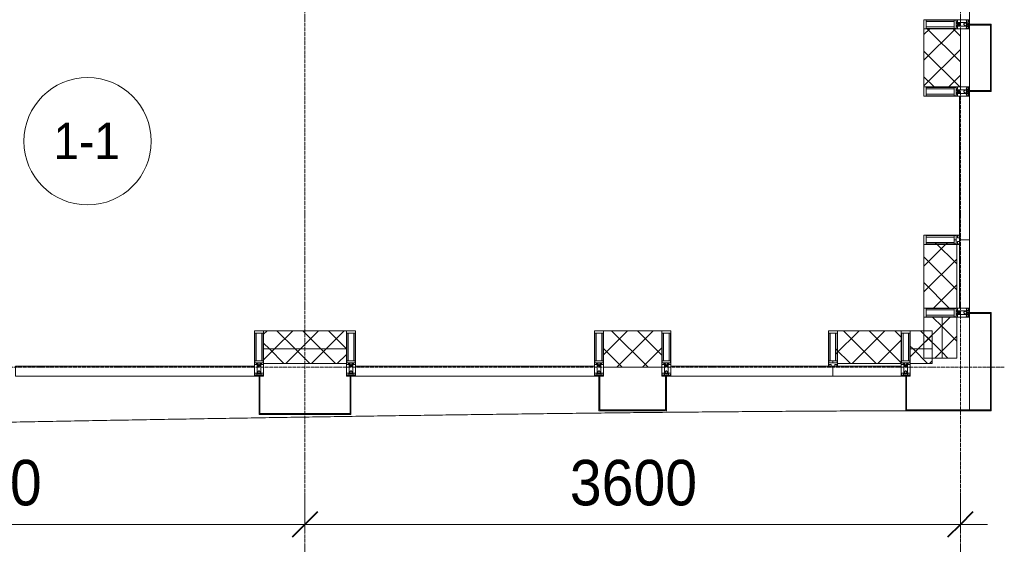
# Model space of a CAD drawing. Header units: millimetres. Extents: x 5617 to 183965, y 7718 to 172958.
# Tile 94 of 120: x 81558 to 86966, y 14426 to 17310. Entities that reach past the tile are written whole.
import ezdxf

# ---------------------------------------------------------------- set-up
doc = ezdxf.new("R2010")
doc.units = ezdxf.units.MM
doc.linetypes.add('ADSK_Линия сетки', pattern=[25, 20, -2.5, 0, -2.5])
doc.linetypes.add('Линия сетки', pattern=[25, 20, -2.5, 0, -2.5])
for name, color, linetype, lineweight in [('Импосты витража', 7, 'Continuous', 18), ('Колонны', 7, 'Continuous', 18), ('Марки помещений', 7, 'Continuous', 20), ('Оси', 7, 'Continuous', 9), ('Панели витража', 7, 'Continuous', 18), ('Размеры', 7, 'Continuous', 9), ('Размеры-100', 7, 'Continuous', 9), ('Стены разрез', 7, 'Continuous', 40), ('Стены штриховка', 7, 'Continuous', 40), ('Форма', 7, 'Continuous', 18), ('Элементы узлов', 7, 'Continuous', 18)]:
    doc.layers.add(name, color=color, linetype=linetype, lineweight=lineweight)
doc.styles.add('Arial', font='arial.ttf', dxfattribs={"width": 0.9, "height": 250})
doc.styles.add('Arial_3', font='arial.ttf', dxfattribs={"width": 0.9, "height": 200})
doc.dimstyles.new('Основной_2_5_мм', dxfattribs={"dimscale": 304.8, "dimtxt": 255.06485, "dimasz": 0.463911, "dimexe": 0.492126, "dimexo": 0.492126, "dimgap": 0.098425, "dimtad": 1, "dimdec": 0, "dimdsep": 46, "dimtxsty": 'Arial', "dimblk1": 'OBLIQUE', "dimblk2": 'OBLIQUE', "dimsah": 1, "dimcen": 0.09, "dimdle": 0.492126, "dimazin": 2, "dimtfac": 1, "dimtdec": 4, "dimtix": 1, "dimtmove": 0, "dimatfit": 3, "dimfxl": 1, "dimtvp": 1, "dimtolj": 1, "dimtzin": 0, "dimlwd": 20, "dimlwe": 20, "dimarcsym": 2})
pattern_1 = [(45, (0, 0), (-70.71068, 70.71068), []), (135, (0, 0), (-70.71068, -70.71068), [])]

# ---------------------------------------------------------------- blocks, each defined once
blk = doc.blocks.new('Rectangular Mullion - 50Wx250H-3927046-МКСС_К4_L05_18_600_')
at = {"layer": 'Элементы узлов', "color": 254, "lineweight": 5, "true_color": 0xcccccc}
for p, q in [((0, 250), (-25, 250)), ((-25, 250), (-25, 237.3)), ((-25, 65.2), (-25, 250)), ((-25, 250), (0, 250)), ((-23, 237.3), (0, 237.3)), ((-23, 237.3), (0, 237.3)), ((-23, 237.3), (-23, 73.6)), ((0, 237.3), (-14.9, 237.3)), ((-14.9, 237.3), (-14.9, 84)), ((-14.9, 84), (-14.9, 237.3)), ((25, 250), (0, 250)), ((25, 250), (0, 250)), ((14.9, 237.3), (0, 237.3)), ((0, 237.3), (23, 237.3)), ((23, 237.3), (0, 237.3)), ((14.9, 84), (14.9, 237.3)), ((14.9, 84), (14.9, 237.3)), ((23, 237.3), (23, 73.6)), ((25, 237.3), (25, 250)), ((25, 65.2), (25, 250)), ((-25, 73.6), (-25, 65.2)), ((-25, 65.2), (-25, 60.2)), ((-10, 65.2), (-25, 65.2)), ((-25, 65.2), (-25, 60.2)), ((-25, 65.2), (-10, 65.2)), ((-10, 65.2), (-25, 65.2)), ((0, 84), (-23, 84)), ((-23, 84), (-23, 73.6)), ((0, 84), (-23, 84)), ((-23, 73.6), (0, 73.6)), ((0, 73.6), (-23, 73.6)), ((-0.5, 73.6), (-23, 73.6)), ((-14.9, 84), (0, 84)), ((-10, 55), (-14, 55)), ((-14, 55), (-10, 55)), ((-10, 55), (-10, 65.2)), ((-10, 65.2), (-10, 55)), ((-10, 55), (-10, 65.2)), ((-10, 55), (0, 55)), ((0, 55), (-10, 55)), ((0, 84), (14.9, 84)), ((23, 84), (0, 84)), ((0, 84), (0, 73.6)), ((0, 84), (23, 84)), ((0, 73.6), (0, 84)), ((0, 73.6), (23, 73.6)), ((23, 73.6), (0, 73.6)), ((0, 55), (10, 55)), ((0, 55), (10, 55)), ((0.5, 73.6), (23, 73.6)), ((10, 65.2), (10, 55)), ((25, 65.2), (10, 65.2)), ((10, 55), (10, 65.2)), ((10, 65.2), (25, 65.2)), ((10, 65.2), (25, 65.2)), ((10, 55), (10, 65.2)), ((10, 55), (14, 55)), ((10, 55), (14, 55)), ((23, 73.6), (23, 84)), ((25, 65.2), (25, 73.6)), ((25, 65.2), (25, 60.2)), ((25, 60.2), (25, 65.2))]:
    blk.add_line(p, q, dxfattribs=at)
for centre, start, end in [((-14, 69.1), 218.9723, 270), ((-14, 69.1), 218.9723, 270), ((-14, 69.1), 218.9723, 270), ((14, 69.1), 270, 321.0277), ((14, 69.1), 270, 321.0277), ((14, 69.1), 270, 321.0277)]:
    blk.add_arc(centre, 14.1, start, end, dxfattribs=at)
blk = doc.blocks.new('Rectangular Mullion - R_InvisibleFrame_50Wx250H-7506755-МКСС_К4_L05_18_600_')
at = {"layer": 'Импосты витража', "color": 254, "lineweight": 5, "true_color": 0xcccccc}
for p, q in [((-25, -237.3), (-25, -73.6)), ((25, -73.6), (25, -237.3))]:
    blk.add_line(p, q, dxfattribs=at)
blk = doc.blocks.new('Rectangular Mullion - 50Wx250H-2623690-МКСС_К4_L05_18_600_')
at = {"layer": 'Элементы узлов', "color": 254, "lineweight": 5, "true_color": 0xcccccc}
for p, q in [((-25, 65.2), (-25, 250)), ((-25, 250), (0, 250)), ((-23, 237.3), (0, 237.3)), ((-23, 237.3), (-23, 73.6)), ((-14.9, 84), (-14.9, 237.3)), ((25, 250), (0, 250)), ((23, 237.3), (0, 237.3)), ((14.9, 84), (14.9, 237.3)), ((23, 237.3), (23, 73.6)), ((25, 65.2), (25, 250)), ((-14, 65.2), (-25, 65.2)), ((0, 84), (-23, 84)), ((-0.5, 73.6), (-23, 73.6)), ((-14, 71.3), (-14, 65.2)), ((-10, 71.3), (-14, 71.3)), ((-10, 53), (-10, 71.3)), ((-8.7, 53), (-7, 54.7)), ((-7, 65.2), (-5.9, 67.3)), ((-7, 65.2), (-7, 54.7)), ((-4.1, 67.3), (-5.9, 67.3)), ((-4.1, 67.3), (-2.9, 65.1)), ((-2.9, 65.1), (-2.9, 54.6)), ((-1.3, 53), (-2.9, 54.6)), ((0, 84), (23, 84)), ((0.5, 73.6), (23, 73.6)), ((1.3, 53), (2.9, 54.6)), ((4.1, 67.3), (2.9, 65.1)), ((2.9, 65.1), (2.9, 54.6)), ((4.1, 67.3), (5.9, 67.3)), ((7, 65.2), (5.9, 67.3)), ((7, 65.2), (7, 54.7)), ((8.7, 53), (7, 54.7)), ((10, 71.3), (14, 71.3)), ((10, 53), (10, 71.3)), ((14, 71.3), (14, 65.2)), ((14, 65.2), (25, 65.2)), ((-23.8, 14.6), (-25, 14.2)), ((-25, 0), (-25, 14.2)), ((-22.3, 17), (-23.8, 17)), ((-23.8, 17), (-23.8, 14.6)), ((-22.5, 10.6), (-23.8, 14.6)), ((-22.5, 10.6), (-23.7, 9.9)), ((-23.7, 1.3), (-23.7, 9.9)), ((-23.7, 1.3), (-11.8, 1.3)), ((-23.2, 10.2), (-22.5, 8)), ((-22.5, 8), (-22.5, 4.5)), ((-21.3, 4.5), (-22.5, 4.5)), ((-22.3, 17), (-22.3, 16)), ((-22.3, 16), (-21.3, 16)), ((-19, 17.6), (-21.3, 16)), ((-21.3, 4.5), (-21.3, 6.5)), ((-21.3, 6.5), (-14.2, 6.5)), ((-18.4, 16.6), (-19, 17.6)), ((-7.4, 16.6), (-18.4, 16.6)), ((-14.2, 6.5), (-14.2, 4.5)), ((-13.2, 4.5), (-14.2, 4.5)), ((-13.2, 4.5), (-12.2, 7.2)), ((-12.7, 7.6), (-11.3, 11.4)), ((-12.7, 7.6), (-11.8, 6.9)), ((-12.2, 9), (-12.2, 14.8)), ((-12.2, 14.8), (0, 14.8)), ((-11.8, 1.3), (-11.8, 6.9)), ((-10.5, 11.2), (-11.3, 11.4)), ((-10.5, 1.5), (-10.5, 11.2)), ((-4.8, 1.5), (-10.5, 1.5)), ((-8.7, 53), (-10, 53)), ((-10, 53), (-10, 17)), ((-10, 17), (-7.5, 17)), ((-8.5, 23), (-1.5, 30)), ((-8.5, 18.5), (-8.5, 23)), ((-7.5, 18.5), (-8.5, 18.5)), ((-7.5, 17), (-7.5, 18.5)), ((-7.4, 18), (-7.4, 16.6)), ((-2.6, 18), (-7.4, 18)), ((0, 8), (-4.8, 8)), ((-4.8, 1.5), (-4.8, 8)), ((-2.6, 18), (-2.6, 16.8)), ((-2.6, 16.8), (0, 16.8)), ((-1.5, 30), (0, 30)), ((0, 53), (-1.3, 53)), ((0, 53), (1.3, 53)), ((1.5, 30), (0, 30)), ((2.6, 16.8), (0, 16.8)), ((0, 14.8), (0, 16.8)), ((0, 14.8), (0, 16.8)), ((12.2, 14.8), (0, 14.8)), ((0, 0), (0, 8)), ((0, 8), (4.8, 8)), ((0, 0), (0, 8)), ((8.5, 23), (1.5, 30)), ((2.6, 18), (2.6, 16.8)), ((2.6, 18), (7.4, 18)), ((4.8, 1.5), (4.8, 8)), ((4.8, 1.5), (10.5, 1.5)), ((7.4, 18), (7.4, 16.6)), ((7.4, 16.6), (18.4, 16.6)), ((7.5, 18.5), (8.5, 18.5)), ((7.5, 17), (7.5, 18.5)), ((10, 17), (7.5, 17)), ((8.5, 18.5), (8.5, 23)), ((8.7, 53), (10, 53)), ((10, 53), (10, 17)), ((10.5, 11.2), (11.3, 11.4)), ((10.5, 1.5), (10.5, 11.2)), ((12.7, 7.6), (11.3, 11.4)), ((12.7, 7.6), (11.8, 6.9)), ((11.8, 1.3), (11.8, 6.9)), ((23.7, 1.3), (11.8, 1.3)), ((12.2, 9), (12.2, 14.8)), ((13.2, 4.5), (12.2, 7.2)), ((13.2, 4.5), (14.2, 4.5)), ((21.3, 6.5), (14.2, 6.5)), ((14.2, 6.5), (14.2, 4.5)), ((18.4, 16.6), (19, 17.6)), ((19, 17.6), (21.3, 16)), ((22.3, 16), (21.3, 16)), ((21.3, 4.5), (21.3, 6.5)), ((21.3, 4.5), (22.5, 4.5)), ((22.3, 17), (22.3, 16)), ((22.3, 17), (23.8, 17)), ((22.5, 10.6), (23.8, 14.6)), ((22.5, 10.6), (23.7, 9.9)), ((23.2, 10.2), (22.5, 8)), ((22.5, 8), (22.5, 4.5)), ((23.7, 1.3), (23.7, 9.9)), ((23.8, 17), (23.8, 14.6)), ((23.8, 14.6), (25, 14.2)), ((25, 0), (25, 14.2)), ((-25, 0), (0, 0)), ((25, 0), (0, 0))]:
    blk.add_line(p, q, dxfattribs=at)
for centre, start, end in [((-0.5, 73.1), 360, 90), ((0.5, 73.1), 90, 180)]:
    blk.add_arc(centre, 0.5, start, end, dxfattribs=at)
blk = doc.blocks.new('Rectangular Mullion - R_StandardFrame_50Wx250H-7505733-МКСС_К4_L05_18_600_')
at = {"layer": 'Импосты витража', "color": 254, "lineweight": 5, "true_color": 0xcccccc}
for p, q in [((-25, -250), (-25, 0)), ((-25, 0), (25, 0)), ((25, 0), (25, -250)), ((25, -250), (-25, -250))]:
    blk.add_line(p, q, dxfattribs=at)
blk = doc.blocks.new('System Panel - A_PAN_Glass-7506761-МКСС_К4_L05_18_600_')
at = {"layer": 'Панели витража', "color": 254, "lineweight": 5, "true_color": 0xcccccc}
for p, q in [((431, 55), (-445, 55)), ((-445, 55), (-445, 0)), ((445, 0), (445, 55)), ((-445, 0), (445, 0))]:
    blk.add_line(p, q, dxfattribs=at)
blk = doc.blocks.new('Rectangular Mullion - R_StandardFrame_50Wx250H-7506756-МКСС_К4_L05_18_600_')
at = {"layer": 'Импосты витража', "color": 254, "lineweight": 5, "true_color": 0xcccccc}
for p, q in [((-25, -250), (-25, 0)), ((-25, 0), (-5, 0)), ((0, 0), (25, 0)), ((25, 0), (25, -250)), ((25, -250), (-25, -250))]:
    blk.add_line(p, q, dxfattribs=at)
blk = doc.blocks.new('Rectangular Mullion - R_StandardFrame_50Wx250H-V47-МКСС_К4_L05_18_600_')
at = {"layer": 'Импосты витража', "color": 254, "lineweight": 5, "true_color": 0xcccccc}
for p, q in [((-25, -250), (-25, 0)), ((-25, 0), (0, 0)), ((5, 0), (25, 0)), ((25, 0), (25, -250)), ((25, -250), (-25, -250))]:
    blk.add_line(p, q, dxfattribs=at)
blk = doc.blocks.new('System Panel - A_PAN_Glass-7506762-МКСС_К4_L05_18_600_')
at = {"layer": 'Панели витража', "color": 254, "lineweight": 5, "true_color": 0xcccccc}
for p, q in [((656.25, 55), (-656.25, 55)), ((-656.25, 55), (-656.25, 0)), ((656.25, 0), (656.25, 55)), ((-656.25, 0), (656.25, 0))]:
    blk.add_line(p, q, dxfattribs=at)
blk = doc.blocks.new('Rectangular Mullion - R_StandardFrame_50Wx250H-5816793-МКСС_К4_L05_18_600_')
at = {"layer": 'Импосты витража', "color": 254, "lineweight": 5, "true_color": 0xcccccc}
for p, q in [((-25, 0), (-25, 250)), ((-25, 250), (25, 250)), ((25, 250), (25, 0)), ((25, 0), (-25, 0))]:
    blk.add_line(p, q, dxfattribs=at)
blk = doc.blocks.new('Rectangular Mullion - R_InvisibleFrame_50Wx250H-3980528-МКСС_К4_L05_18_600_')
at = {"layer": 'Импосты витража', "color": 254, "lineweight": 5, "true_color": 0xcccccc}
for p, q in [((-25, 73.6), (-25, 237.3)), ((25, 237.3), (25, 73.6))]:
    blk.add_line(p, q, dxfattribs=at)
blk = doc.blocks.new('Rectangular Mullion - R_StandardFrame_50Wx250H-V58-МКСС_К4_L05_18_600_')
at = {"layer": 'Импосты витража', "color": 254, "lineweight": 5, "true_color": 0xcccccc}
for p, q in [((-25, 0), (-25, 250)), ((-25, 250), (25, 250)), ((25, 250), (25, 0)), ((0, 0), (-25, 0)), ((25, 0), (5, 0))]:
    blk.add_line(p, q, dxfattribs=at)
blk = doc.blocks.new('System Panel - A_PAN_Glass-V61-МКСС_К4_L05_18_600_')
at = {"layer": 'Панели витража', "color": 254, "lineweight": 5, "true_color": 0xcccccc}
for p, q in [((395, 0), (-395, 0)), ((-395, 0), (-395, -55)), ((395, -55), (395, 0)), ((-395, -55), (381, -55))]:
    blk.add_line(p, q, dxfattribs=at)
blk = doc.blocks.new('Rectangular Mullion - R_StandardFrame_50Wx250H-7206194-МКСС_К4_L05_18_600_')
at = {"layer": 'Импосты витража', "color": 254, "lineweight": 5, "true_color": 0xcccccc}
for p, q in [((-25, 0), (-25, 250)), ((-25, 250), (25, 250)), ((25, 250), (25, 0)), ((-5, 0), (-25, 0)), ((25, 0), (0, 0))]:
    blk.add_line(p, q, dxfattribs=at)
blk = doc.blocks.new('A_SLK_PAN_Type1 - Прямой тип панели-6537354-МКСС_К4_L05_18_600_')
at = {"layer": 'Колонны', "color": 254, "lineweight": 5, "true_color": 0xcccccc}
for p, q in [((-185, 120), (185, 120)), ((-185, 0), (-185, 120)), ((-180, 115), (-180, 0)), ((180, 115), (-180, 115)), ((180, 0), (180, 115)), ((185, 120), (185, 0)), ((-180, 0), (-185, 0)), ((185, 0), (180, 0))]:
    blk.add_line(p, q, dxfattribs=at)
blk = doc.blocks.new('A_SLK_PAN_Type1 - Прямой тип панели-6537449-МКСС_К4_L05_18_600_')
at = {"layer": 'Колонны', "color": 254, "lineweight": 5, "true_color": 0xcccccc}
for p, q in [((-252.5, 210), (252.5, 210)), ((-252.5, 0), (-252.5, 210)), ((-247.5, 205), (-247.5, 0)), ((247.5, 205), (-247.5, 205)), ((247.5, 0), (247.5, 205)), ((252.5, 210), (252.5, 0)), ((-247.5, 0), (-252.5, 0)), ((252.5, 0), (247.5, 0))]:
    blk.add_line(p, q, dxfattribs=at)
blk = doc.blocks.new('A_SLK_PAN_Type1 - Прямой тип панели-6537450-МКСС_К4_L05_18_600_')
at = {"layer": 'Колонны', "color": 254, "lineweight": 5, "true_color": 0xcccccc}
for p, q in [((-185, 190), (185, 190)), ((-185, 0), (-185, 190)), ((-180, 185), (-180, 0)), ((180, 185), (-180, 185)), ((180, 0), (180, 185)), ((185, 190), (185, 0)), ((-180, 0), (-185, 0)), ((185, 0), (180, 0))]:
    blk.add_line(p, q, dxfattribs=at)
blk = doc.blocks.new('135_SLK_K4_AR_FCD_rvt-1-МКСС_К4_L05_18_600_')
at = {"layer": 'Стены разрез', "lineweight": 5, "true_color": 0xcccccc}
h = blk.add_hatch(dxfattribs=at)
h.set_pattern_fill('FP_4', color=254, style=0, pattern_type=2)
h.set_pattern_definition(pattern_1)
h.paths.add_polyline_path([(136750, 16940), (136750, 17260), (136550, 17260), (136550, 16940)])
h = blk.add_hatch(dxfattribs=at)
h.set_pattern_fill('FP_4', color=254, style=0, pattern_type=2)
h.set_pattern_definition(pattern_1)
h.paths.add_polyline_path([(136550, 15725), (136730, 15725), (136730, 16075), (136726.5, 16075), (136726.5, 16077), (136716, 16077), (136716, 16085.1), (136562.7, 16085.1), (136562.7, 16075), (136550, 16075), (136550, 15780.3)])
h = blk.add_hatch(dxfattribs=at)
h.set_pattern_fill('FP_4', color=254, style=0, pattern_type=2)
h.set_pattern_definition(pattern_1)
h.paths.add_polyline_path([(136650, 15450), (136650, 15675), (136550, 15675), (136550, 15450)])
h = blk.add_hatch(dxfattribs=at)
h.set_pattern_fill('FP_4', color=254, style=0, pattern_type=2)
h.set_pattern_definition(pattern_1)
h.paths.add_polyline_path([(136730, 15450), (136730, 15675), (136650, 15675), (136650, 15450)])
h = blk.add_hatch(dxfattribs=at)
h.set_pattern_fill('FP_4', color=254, style=0, pattern_type=2)
h.set_pattern_definition(pattern_1)
h.paths.add_polyline_path([(133377.5, 15500), (133377.5, 15600), (132922.5, 15600), (132922.5, 15500)])
h = blk.add_hatch(dxfattribs=at)
h.set_pattern_fill('FP_4', color=254, style=0, pattern_type=2)
h.set_pattern_definition(pattern_1)
h.paths.add_polyline_path([(135110, 15400), (135110, 15600), (134790, 15600), (134790, 15400)])
h = blk.add_hatch(dxfattribs=at)
h.set_pattern_fill('FP_4', color=254, style=0, pattern_type=2)
h.set_pattern_definition(pattern_1)
h.paths.add_polyline_path([(136075, 15420), (136425, 15420), (136425, 15600), (136075, 15600), (136075, 15587.3), (136064.9, 15587.3), (136064.9, 15433.9), (136073, 15433.9), (136073, 15423.5), (136075, 15423.5)])
h = blk.add_hatch(dxfattribs=at)
h.set_pattern_fill('FP_4', color=254, style=0, pattern_type=2)
h.set_pattern_definition(pattern_1)
h.paths.add_polyline_path([(136595, 15500), (136595, 15600), (136475, 15600), (136475, 15500)])
h = blk.add_hatch(dxfattribs=at)
h.set_pattern_fill('FP_4', color=254, style=0, pattern_type=2)
h.set_pattern_definition(pattern_1)
h.paths.add_polyline_path([(133377.5, 15420), (133377.5, 15500), (132922.5, 15500), (132922.5, 15420)])
h = blk.add_hatch(dxfattribs=at)
h.set_pattern_fill('FP_4', color=254, style=0, pattern_type=2)
h.set_pattern_definition(pattern_1)
h.paths.add_polyline_path([(136595, 15420), (136595, 15500), (136475, 15500), (136475, 15420)])
at = {"layer": 'Колонны', "color": 254, "lineweight": 9, "true_color": 0xcccccc}
for p, q in [((136800, 15700), (136800, 15695)), ((136920, 15700), (136800, 15700)), ((136800, 15695), (136915, 15695)), ((136915, 15695), (136915, 15165)), ((136920, 15165), (136920, 15700)), ((136455, 15350), (136450, 15350)), ((136450, 15350), (136450, 15160)), ((136455, 15165), (136455, 15350)), ((136450, 15160), (136920, 15160)), ((136915, 15165), (136455, 15165)), ((136920, 15160), (136920, 15165))]:
    blk.add_line(p, q, dxfattribs=at)
at = {"layer": 'Стены разрез', "color": 254, "lineweight": 9, "true_color": 0xcccccc}
for p, q in [((136550, 17260), (136550, 16940)), ((136750, 17260), (136550, 17260)), ((136750, 16940), (136750, 17260)), ((136550, 16940), (136750, 16940)), ((136550, 16075), (136550, 15725)), ((136800, 16100), (136745, 16100)), ((136800, 15725), (136800, 16100)), ((136550, 15725), (136800, 15725)), ((136550, 15675), (136550, 15450)), ((136730, 15675), (136550, 15675)), ((136730, 15450), (136730, 15675)), ((133377.5, 15600), (132922.5, 15600)), ((132922.5, 15600), (132922.5, 15420)), ((133377.5, 15420), (133377.5, 15600)), ((135110, 15600), (134790, 15600)), ((134790, 15600), (134790, 15400)), ((135110, 15400), (135110, 15600)), ((136425, 15600), (136075, 15600)), ((136425, 15350), (136425, 15600)), ((136595, 15600), (136475, 15600)), ((136475, 15600), (136475, 15420)), ((136595, 15420), (136595, 15600)), ((132922.5, 15420), (133377.5, 15420)), ((136475, 15420), (136595, 15420)), ((136550, 15450), (136730, 15450)), ((134790, 15400), (135110, 15400)), ((136050, 15405), (136050, 15350)), ((136050, 15350), (136425, 15350))]:
    blk.add_line(p, q, dxfattribs=at)
at = {"layer": 'Стены штриховка', "color": 254, "lineweight": 9, "true_color": 0xcccccc}
for p, q in [((136730, 15725), (136730, 16075)), ((136745, 15725), (136745, 16086)), ((136650, 15450), (136650, 15675)), ((133377.5, 15500), (132922.5, 15500)), ((136595, 15500), (136475, 15500)), ((136425, 15420), (136075, 15420)), ((136425, 15405), (136064, 15405))]:
    blk.add_line(p, q, dxfattribs=at)
at = {"layer": 'Форма', "color": 254, "lineweight": 9, "true_color": 0xcccccc}
for p, q in [((136800, 17285), (136800, 17730)), ((136800, 16920), (136800, 17280)), ((136800, 15160.9), (136800, 16915))]:
    blk.add_line(p, q, dxfattribs=at)
blk.add_open_spline([(115402.5, 14841.8), (115450.8, 14842.1), (115604.9, 14843.1), (115864.6, 14844.8), (116181.8, 14847.2), (116499.1, 14849.7), (116816.4, 14852.4), (117133.5, 14855.3), (117450.7, 14858.4), (117768, 14861.6), (118085.3, 14865.1), (118402.4, 14868.6), (118719.6, 14872.4), (119036.9, 14876.2), (119354.1, 14880.3), (119671.3, 14884.4), (119988.4, 14888.7), (120305.7, 14893.2), (120623, 14897.8), (120940.1, 14902.5), (121257.2, 14907.3), (121574.5, 14912.2), (121891.8, 14917.3), (122208.9, 14922.4), (122526, 14927.7), (122843.3, 14933), (123160.6, 14938.5), (123477.7, 14944), (123794.8, 14949.6), (124059.2, 14954.4), (124270.8, 14958.2), (124482.2, 14962.1), (124746.5, 14967), (125010.7, 14971.9), (125222.2, 14975.9), (125380.9, 14978.9), (125539.5, 14981.9), (125751, 14985.9), (126015.2, 14991), (126332.3, 14997.1), (126596.7, 15002.2), (126808.3, 15006.4), (127019.7, 15010.5), (127283.9, 15015.7), (127548.1, 15020.9), (127759.6, 15025), (127918.3, 15028.2), (128077, 15031.3), (128288.5, 15035.5), (128552.6, 15040.7), (128816.8, 15045.9), (129028.3, 15050), (129187.1, 15053.2), (129345.8, 15056.3), (129557.2, 15060.4), (129821.3, 15065.5), (130085.5, 15070.6), (130297, 15074.7), (130455.8, 15077.7), (130614.6, 15080.8), (130826, 15084.8), (131037.2, 15088.7), (131248.5, 15092.6), (131407, 15095.5), (131565.7, 15098.4), (131724.6, 15101.3), (131883.4, 15104.1), (132041.9, 15106.9), (132200.4, 15109.7), (132358.7, 15112.4), (132517.1, 15115.1), (132675.6, 15117.8), (132807.9, 15119.9), (132913.8, 15121.7), (132993.3, 15122.9), (133072.8, 15124.2), (133178.7, 15125.9), (133310.8, 15127.9), (133469.1, 15130.4), (133627.4, 15132.7), (133785.7, 15135), (133944.2, 15137.3), (134076.5, 15139.1), (134182.5, 15140.5), (134262.2, 15141.5), (134341.8, 15142.6), (134447.7, 15143.9), (134579.7, 15145.5), (134737.9, 15147.4), (134896, 15149.1), (135054.1, 15150.8), (135212.6, 15152.4), (135345, 15153.6), (135451.2, 15154.5), (135531.1, 15155.2), (135611, 15155.8), (135717.5, 15156.6), (135850.6, 15157.6), (136010.2, 15158.5), (136222.4, 15159.6), (136486.6, 15160.6), (136696, 15160.9), (136800, 15160.9)], degree=3, knots=[-0.4216038, -0.4216038, -0.4216038, -0.4216038, -0.41875, -0.4125, -0.40625, -0.4, -0.39375, -0.3875, -0.38125, -0.375, -0.36875, -0.3625, -0.35625, -0.35, -0.34375, -0.3375, -0.33125, -0.325, -0.31875, -0.3125, -0.30625, -0.3, -0.29375, -0.2875, -0.28125, -0.275, -0.26875, -0.2625, -0.25625, -0.25, -0.246875, -0.24375, -0.2375, -0.23125, -0.228125, -0.225, -0.221875, -0.21875, -0.2125, -0.20625, -0.2, -0.196875, -0.19375, -0.1875, -0.18125, -0.178125, -0.175, -0.171875, -0.16875, -0.1625, -0.15625, -0.153125, -0.15, -0.146875, -0.14375, -0.1375, -0.13125, -0.128125, -0.125, -0.121875, -0.11875, -0.1125, -0.109375, -0.10625, -0.103125, -0.1, -0.096875, -0.09375, -0.090625, -0.0875, -0.084375, -0.08125, -0.078125, -0.0765625, -0.075, -0.0734375, -0.071875, -0.06875, -0.065625, -0.0625, -0.059375, -0.05625, -0.053125, -0.0515625, -0.05, -0.0484375, -0.046875, -0.04375, -0.040625, -0.0375, -0.034375, -0.03125, -0.028125, -0.0265625, -0.025, -0.0234375, -0.021875, -0.01875, -0.015625, -0.0125, -0.00625, 0, 0, 0, 0], dxfattribs=at)
at = {"layer": 'Импосты витража', "color": 254, "lineweight": 5, "true_color": 0xcccccc, "extrusion": (0, 0, -1)}
for name, p, rotation in [('Rectangular Mullion - 50Wx250H-2623690-МКСС_К4_L05_18_600_', (-136800, 17285), 270), ('Rectangular Mullion - R_StandardFrame_50Wx250H-V58-МКСС_К4_L05_18_600_', (-136800, 17285), 270), ('Rectangular Mullion - 50Wx250H-2623690-МКСС_К4_L05_18_600_', (-136800, 16915), 270), ('Rectangular Mullion - R_StandardFrame_50Wx250H-7206194-МКСС_К4_L05_18_600_', (-136800, 16915), 270), ('Rectangular Mullion - 50Wx250H-3927046-МКСС_К4_L05_18_600_', (-136800, 16100), 270), ('Rectangular Mullion - R_InvisibleFrame_50Wx250H-3980528-МКСС_К4_L05_18_600_', (-136800, 16100), 270), ('Rectangular Mullion - 50Wx250H-2623690-МКСС_К4_L05_18_600_', (-136800, 15700), 270), ('Rectangular Mullion - R_StandardFrame_50Wx250H-5816793-МКСС_К4_L05_18_600_', (-136800, 15700), 270), ('Rectangular Mullion - R_StandardFrame_50Wx250H-V47-МКСС_К4_L05_18_600_', (-132897.5, 15350), 180), ('Rectangular Mullion - R_StandardFrame_50Wx250H-7506756-МКСС_К4_L05_18_600_', (-133402.5, 15350), 180), ('Rectangular Mullion - R_StandardFrame_50Wx250H-V47-МКСС_К4_L05_18_600_', (-134765, 15350), 180), ('Rectangular Mullion - R_StandardFrame_50Wx250H-7506756-МКСС_К4_L05_18_600_', (-135135, 15350), 180), ('Rectangular Mullion - R_InvisibleFrame_50Wx250H-7506755-МКСС_К4_L05_18_600_', (-136050, 15350), 180), ('Rectangular Mullion - R_StandardFrame_50Wx250H-7505733-МКСС_К4_L05_18_600_', (-136450, 15350), 180)]:
    blk.add_blockref(name, p, dxfattribs=dict(at, rotation=rotation))
at = {"layer": 'Импосты витража', "color": 254, "lineweight": 5, "true_color": 0xcccccc}
for name, p in [('Rectangular Mullion - 50Wx250H-2623690-МКСС_К4_L05_18_600_', (132897.5, 15350)), ('Rectangular Mullion - 50Wx250H-2623690-МКСС_К4_L05_18_600_', (133402.5, 15350)), ('Rectangular Mullion - 50Wx250H-2623690-МКСС_К4_L05_18_600_', (134765, 15350)), ('Rectangular Mullion - 50Wx250H-2623690-МКСС_К4_L05_18_600_', (135135, 15350)), ('Rectangular Mullion - 50Wx250H-3927046-МКСС_К4_L05_18_600_', (136050, 15350)), ('Rectangular Mullion - 50Wx250H-2623690-МКСС_К4_L05_18_600_', (136450, 15350))]:
    blk.add_blockref(name, p, dxfattribs=at)
at = {"layer": 'Колонны', "color": 254, "lineweight": 5, "true_color": 0xcccccc}
for name, p, rotation in [('A_SLK_PAN_Type1 - Прямой тип панели-6537354-МКСС_К4_L05_18_600_', (136800, 17100), 269.9999999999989), ('A_SLK_PAN_Type1 - Прямой тип панели-6537449-МКСС_К4_L05_18_600_', (133150, 15350), 180), ('A_SLK_PAN_Type1 - Прямой тип панели-6537450-МКСС_К4_L05_18_600_', (134950, 15350), 180)]:
    blk.add_blockref(name, p, dxfattribs=dict(at, rotation=rotation))
at = {"layer": 'Панели витража', "color": 254, "lineweight": 5, "true_color": 0xcccccc, "rotation": 270}
blk.add_blockref('System Panel - A_PAN_Glass-V61-МКСС_К4_L05_18_600_', (136800, 16495), dxfattribs=at)
at = {"layer": 'Панели витража', "color": 254, "lineweight": 5, "true_color": 0xcccccc}
for name, p in [('System Panel - A_PAN_Glass-7506762-МКСС_К4_L05_18_600_', (132216.3, 15350)), ('System Panel - A_PAN_Glass-7506762-МКСС_К4_L05_18_600_', (134083.8, 15350)), ('System Panel - A_PAN_Glass-7506761-МКСС_К4_L05_18_600_', (135605, 15350))]:
    blk.add_blockref(name, p, dxfattribs=at)
blk = doc.blocks.new('050_Марка_Помещение - Номер-620969-МКСС_К4_L05_18_600_')
at = {"layer": 'Марки помещений'}
blk.add_circle((0, 0), 3.5, dxfattribs=at)
blk = doc.blocks.new('DIMBLOCK27-МКСС_К4_L05_18_600_')
at = {"layer": 'Размеры-100', "lineweight": 20, "transparency": 16777216}
for p, q in [((79524.8, 14535.5), (79524.8, 14685.5)), ((83124.8, 14535.5), (83124.8, 14685.5)), ((79524.8, 14535.5), (83124.8, 14535.5)), ((79524.8, 14535.5), (79524.8, 14485.5)), ((83124.8, 14535.5), (83124.8, 14485.5))]:
    blk.add_line(p, q, dxfattribs=at)
at = {"layer": 'Размеры-100', "lineweight": 40, "transparency": 16777216}
for p, q in [((79524.8, 14535.5), (79595.5, 14606.2)), ((83124.8, 14535.5), (83195.5, 14606.2)), ((79524.8, 14535.5), (79454.1, 14464.8)), ((83124.8, 14535.5), (83054.1, 14464.8))]:
    blk.add_line(p, q, dxfattribs=at)
at = {"layer": 'Размеры-100', "color": 0, "lineweight": 20, "transparency": 16777216, "insert": (80979.5, 14890.1), "char_height": 250, "width": 828.765, "attachment_point": 1, "line_spacing_factor": 0.941778, "style": 'Arial'}
blk.add_mtext('3600', dxfattribs=at)
blk = doc.blocks.new('_Oblique')
at = {"color": 0, "linetype": 'ByBlock', "lineweight": -2}
blk.add_line((-0.5, -0.5), (0.5, 0.5), dxfattribs=at)
blk = doc.blocks.new('DIMBLOCK28-МКСС_К4_L05_18_600_')
at = {"layer": 'Размеры-100', "lineweight": 20, "transparency": 16777216}
for p, q in [((83124.8, 14535.5), (83124.8, 14685.5)), ((86724.8, 14535.5), (86724.8, 14685.5)), ((83124.8, 14535.5), (86874.8, 14535.5)), ((83124.8, 14535.5), (83124.8, 14485.5)), ((86724.8, 14535.5), (86724.8, 14485.5))]:
    blk.add_line(p, q, dxfattribs=at)
at = {"layer": 'Размеры-100', "lineweight": 40, "transparency": 16777216}
for p, q in [((83124.8, 14535.5), (83195.5, 14606.2)), ((86724.8, 14535.5), (86795.5, 14606.2)), ((83124.8, 14535.5), (83054.1, 14464.8)), ((86724.8, 14535.5), (86654.1, 14464.8))]:
    blk.add_line(p, q, dxfattribs=at)
at = {"layer": 'Размеры-100', "color": 0, "lineweight": 20, "transparency": 16777216, "insert": (84579.5, 14890.1), "char_height": 250, "width": 828.765, "attachment_point": 1, "line_spacing_factor": 0.941778, "style": 'Arial'}
blk.add_mtext('3600', dxfattribs=at)

msp = doc.modelspace()

# ---------------------------------------------------------------- linework, layer by layer
at = {"layer": 'Оси', "linetype": 'Линия сетки'}
for p, q in [((83124.8, 12025.7), (83124.8, 33150)), ((86724.8, 12025.7), (86724.8, 33150))]:
    msp.add_line(p, q, dxfattribs=at)
at = {"layer": 'Оси', "linetype": 'ADSK_Линия сетки'}
msp.add_line((86966.3, 15400), (26901, 15400), dxfattribs=at)

# ---------------------------------------------------------------- block references
at = {"lineweight": 5}
msp.add_blockref('135_SLK_K4_AR_FCD_rvt-1-МКСС_К4_L05_18_600_', (-50025.2, 0), dxfattribs=at)
at = {"layer": 'Марки помещений', "xscale": 99.99999999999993, "yscale": 99.99999999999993, "zscale": 99.99999999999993}
msp.add_blockref('050_Марка_Помещение - Номер-620969-МКСС_К4_L05_18_600_', (81930.3, 16641.6), dxfattribs=at)

# ---------------------------------------------------------------- texts
at = {"layer": 'Марки помещений', "lineweight": 9, "insert": (81743.8, 16743.3), "char_height": 200, "width": 447.342, "attachment_point": 1, "style": 'Arial_3'}
msp.add_mtext('1-1', dxfattribs=at)

# ---------------------------------------------------------------- dimensions: what is measured, and where the dimension line sits
at = {"layer": 'Размеры', "lineweight": 20}
for base, p1, p2, picture, middle in [((83124.8, 14535.5), (79524.8, 14635.5), (83124.8, 14635.5), 'DIMBLOCK27-МКСС_К4_L05_18_600_', (81324.8, 14693.3)), ((86724.8, 14535.5), (83124.8, 14635.5), (86724.8, 14635.5), 'DIMBLOCK28-МКСС_К4_L05_18_600_', (84924.8, 14693.3))]:
    dim = msp.add_linear_dim(base=base, p1=p1, p2=p2, dimstyle='Основной_2_5_мм', override={"dimpost": '<>', "dimfxl": 3600}, dxfattribs=at)
    dim.commit()
    dim.dimension.update_dxf_attribs({"geometry": picture, "text_midpoint": middle})

doc.saveas('drawing.dxf')
